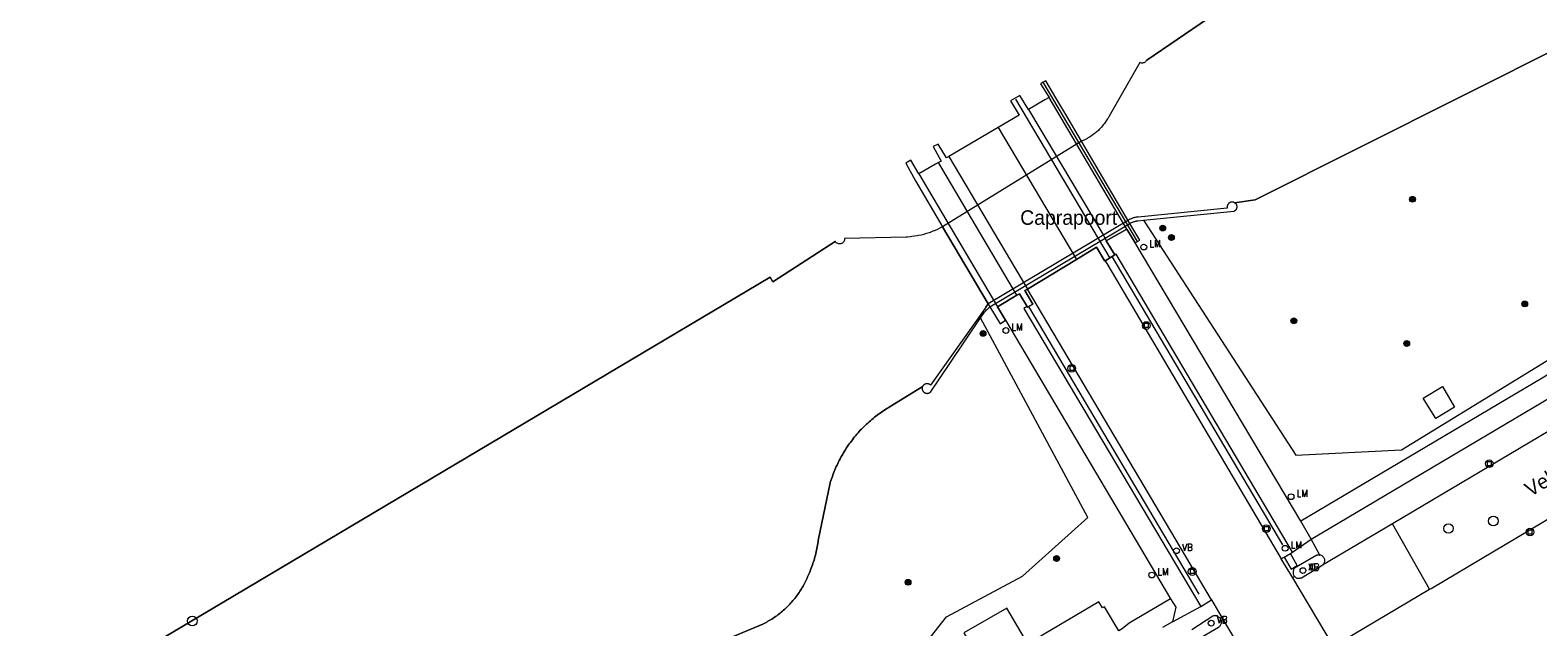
# Model space of a CAD drawing. Header units: metres. Extents: x 138165 to 154469, y 480134 to 494189.
# Tile 84 of 256: x 145381 to 145511, y 485504 to 485556. Entities that reach past the tile are written whole.
import ezdxf

# ---------------------------------------------------------------- set-up
doc = ezdxf.new("R2010")
doc.units = ezdxf.units.M
doc.header["$LTSCALE"] = 0.001
doc.header["$MEASUREMENT"] = 0
for name, color, linetype, lineweight in [('Level 5', 7, 'Continuous', 0), ('TOP-L-terrein schutting raster hek leuning', 7, 'Continuous', 0), ('TOP-L-topo objecten punt', 7, 'Continuous', 0), ('TOP-L-topo objecten vlak', 7, 'Continuous', 0), ('TOP-L-verharding vangrail', 7, 'Continuous', 0), ('TOP-L-water beschoeiing', 7, 'Continuous', 0), ('TOP-T-topo huisnummering naamgeving', 7, 'Continuous', 0), ('TOP-V-verharding beton', 7, 'Continuous', 0)]:
    doc.layers.add(name, color=color, linetype=linetype, lineweight=lineweight)
doc.styles.add('Style-INTL_ISO', font='INTL_ISO.shx')
doc.styles.add('Style-STANDARD', font='STANDARD.shx')

# ---------------------------------------------------------------- blocks, each defined once
blk = doc.blocks.new('24')
at = {"layer": 'TOP-L-topo objecten punt', "color": 7, "linetype": 'Continuous', "lineweight": 0}
for radius in [0.025, 0.0182, 0.0115, 0.005]:
    blk.add_circle((0, 0), radius, dxfattribs=at)
blk = doc.blocks.new('39')
at = {"layer": 'TOP-L-topo objecten punt', "color": 7, "linetype": 'Continuous', "lineweight": 0}
for p, q in [((0.0175, 0.0175), (-0.0175, 0.0175)), ((-0.0175, 0.0175), (-0.0175, -0.0175)), ((0.0175, 0.0175), (0.0175, -0.0175)), ((0.0175, -0.0175), (-0.0175, -0.0175))]:
    blk.add_line(p, q, dxfattribs=at)
blk.add_circle((0, 0), 0.0332, dxfattribs=at)
blk = doc.blocks.new('*U13')
at = {"layer": 'Level 5', "color": 7, "linetype": 'Continuous', "lineweight": 0}
blk.add_circle((0, 0), 0.0415, dxfattribs=at)
blk = doc.blocks.new('150')
at = {"layer": 'Level 5', "color": 7, "linetype": 'Continuous', "lineweight": 0}
blk.add_blockref('*U13', (0, 0), dxfattribs=at)
blk = doc.blocks.new('16')
at = {"layer": 'TOP-L-topo objecten punt', "color": 7, "linetype": 'Continuous', "lineweight": 0}
blk.add_circle((0, 0), 0.025, dxfattribs=at)
at = {"layer": 'TOP-L-topo objecten punt', "color": 7, "linetype": 'Continuous', "lineweight": 0, "style": 'Style-STANDARD'}
blk.add_text('LM', height=0.06, dxfattribs=at).set_placement((0.0483, 0))
blk = doc.blocks.new('15')
at = {"layer": 'TOP-L-topo objecten punt', "color": 7, "linetype": 'Continuous', "lineweight": 0}
blk.add_circle((0, 0), 0.025, dxfattribs=at)
at = {"layer": 'TOP-L-topo objecten punt', "color": 7, "linetype": 'Continuous', "lineweight": 0, "style": 'Style-STANDARD'}
blk.add_text('VL', height=0.06, dxfattribs=at).set_placement((0.0483, 0))
blk = doc.blocks.new('14')
at = {"layer": 'TOP-L-topo objecten punt', "color": 7, "linetype": 'Continuous', "lineweight": 0}
blk.add_circle((0, 0), 0.025, dxfattribs=at)
at = {"layer": 'TOP-L-topo objecten punt', "color": 7, "linetype": 'Continuous', "lineweight": 0, "style": 'Style-STANDARD'}
blk.add_text('VB', height=0.06, dxfattribs=at).set_placement((0.0483, 0))
blk = doc.blocks.new('11')
at = {"layer": 'TOP-L-topo objecten punt', "color": 7, "linetype": 'Continuous', "lineweight": 0}
blk.add_circle((0, 0), 0.025, dxfattribs=at)
at = {"layer": 'TOP-L-topo objecten punt', "color": 7, "linetype": 'Continuous', "lineweight": 0, "style": 'Style-STANDARD'}
blk.add_text('AB', height=0.06, dxfattribs=at).set_placement((0.0483, 0))

msp = doc.modelspace()

# ---------------------------------------------------------------- linework, layer by layer
at = {"layer": 'TOP-L-terrein schutting raster hek leuning', "flags": 128}
for points in [[(145476.34, 485537.6), (145468.21, 485551.31)], [(145488.87, 485511.44), (145474.16, 485536.29)], [(145466.94, 485531.98), (145481.63, 485507.19)]]:
    msp.add_lwpolyline(points, dxfattribs=at)
at = {"layer": 'TOP-L-topo objecten vlak', "flags": 128}
for points in [[(145476.87, 485539.44), (145489.99, 485519.17), (145499.09, 485519.64), (145539.54, 485544.44), (145595.55, 485576.99), (145632.59, 485600.71), (145632.04, 485605.17), (145636.35, 485613.81), (145637.69, 485622.96)], [(145637.69, 485622.96), (145647.33, 485606.48), (145596.33, 485576.2), (145539.93, 485542.82), (145490.41, 485513.5)], [(145482.38, 485556.79), (145477.16, 485553.23), (145477.14, 485553.2), (145477.1, 485553.15), (145477.08, 485553.12), (145477.04, 485553.08), (145477.02, 485553.06), (145476.96, 485553.03), (145476.94, 485553.02), (145476.88, 485552.99), (145476.82, 485552.98), (145476.79, 485552.97), (145476.73, 485552.97), (145476.7, 485552.97), (145476.64, 485552.98), (145476.61, 485552.99), (145476.55, 485553.01), (145473.9, 485548.4), (145473.81, 485548.23), (145473.76, 485548.15), (145473.66, 485547.99), (145473.6, 485547.91), (145473.49, 485547.75), (145473.43, 485547.67), (145473.31, 485547.52), (145473.25, 485547.45), (145473.18, 485547.38), (145473.05, 485547.24), (145472.98, 485547.17), (145472.84, 485547.05), (145472.77, 485546.99), (145472.69, 485546.93), (145472.62, 485546.87), (145472.54, 485546.81), (145472.38, 485546.7), (145472.22, 485546.59), (145472.05, 485546.49), (145471.97, 485546.45), (145471.8, 485546.36), (145471.71, 485546.32), (145471.53, 485546.24), (145459.55, 485538.87), (145459.55, 485538.87), (145463.48, 485532.22)], [(145484.72, 485540.93), (145486.49, 485541.19), (145513.28, 485554.64), (145513.57, 485554.12), (145516.06, 485555.21), (145519.02, 485556.53)], [(145475.42, 485538.66), (145476.14, 485537.49), (145476.34, 485537.6), (145476.55, 485537.71), (145475.7, 485539.15), (145471.53, 485546.24), (145470.17, 485548.54), (145469.32, 485549.98), (145468.44, 485551.44), (145468.21, 485551.31), (145468.04, 485551.22), (145467.99, 485551.19), (145468.73, 485550)], [(145466.95, 485548.98), (145466.22, 485550.17), (145465.41, 485549.72), (145466.14, 485548.47), (145464.35, 485547.42)], [(145468.73, 485550), (145468.37, 485549.81), (145466.95, 485548.98)], [(145475.42, 485538.66), (145468.73, 485550)], [(145466.95, 485548.98), (145473.44, 485538.09), (145473.66, 485537.64)], [(145464.35, 485547.42), (145460.09, 485544.91)], [(145464.35, 485547.42), (145471.1, 485536.05)], [(145460.09, 485544.91), (145460.07, 485544.9), (145459.9, 485544.81), (145459.17, 485545.99), (145458.74, 485545.77), (145459.42, 485544.53), (145459.21, 485544.39)], [(145457.51, 485543.41), (145456.8, 485544.6), (145456.37, 485544.33), (145457.22, 485542.81), (145459.55, 485538.87), (145463.48, 485532.22), (145463.63, 485531.97), (145464.5, 485530.49), (145464.98, 485530.8), (145464.29, 485531.97)], [(145459.21, 485544.39), (145458.95, 485544.25), (145457.51, 485543.41)], [(145465.96, 485532.97), (145459.21, 485544.39)], [(145460.09, 485544.91), (145466.86, 485533.49)], [(145457.51, 485543.41), (145464.29, 485531.97)], [(145484.72, 485540.93), (145484.69, 485540.95), (145484.67, 485540.96), (145484.64, 485540.97), (145484.61, 485540.98), (145484.58, 485540.98), (145484.55, 485540.99), (145484.52, 485540.99), (145484.49, 485540.99), (145484.47, 485540.99), (145484.44, 485540.99), (145484.41, 485540.98), (145484.38, 485540.98), (145484.35, 485540.97), (145484.33, 485540.96), (145484.3, 485540.94), (145484.27, 485540.93), (145484.25, 485540.91), (145484.23, 485540.89), (145484.2, 485540.88), (145484.18, 485540.85), (145484.16, 485540.83), (145484.15, 485540.81), (145484.13, 485540.78), (145484.12, 485540.76), (145484.1, 485540.73), (145484.09, 485540.7), (145484.08, 485540.68), (145484.08, 485540.65), (145484.07, 485540.62), (145484.07, 485540.59), (145484.07, 485540.56), (145484.07, 485540.53), (145484.07, 485540.5), (145484.08, 485540.46), (145476.4, 485539.7), (145476.34, 485539.69), (145476.28, 485539.68), (145476.22, 485539.68), (145476.16, 485539.66), (145476.1, 485539.65), (145476.04, 485539.64), (145475.98, 485539.62), (145475.92, 485539.6), (145475.87, 485539.58), (145475.81, 485539.56), (145475.75, 485539.53), (145475.7, 485539.51), (145475.64, 485539.48), (145475.57, 485539.44), (145463.48, 485532.22)], [(145476.87, 485539.44), (145484.64, 485540.2), (145484.67, 485540.21), (145484.7, 485540.22), (145484.72, 485540.23), (145484.75, 485540.25), (145484.77, 485540.26), (145484.79, 485540.28), (145484.81, 485540.3), (145484.83, 485540.32), (145484.85, 485540.34), (145484.87, 485540.36), (145484.88, 485540.39), (145484.89, 485540.41), (145484.9, 485540.44), (145484.91, 485540.47), (145484.92, 485540.49), (145484.93, 485540.52), (145484.93, 485540.55), (145484.93, 485540.58), (145484.93, 485540.6), (145484.93, 485540.63), (145484.92, 485540.66), (145484.92, 485540.69), (145484.91, 485540.72), (145484.9, 485540.74), (145484.89, 485540.77), (145484.87, 485540.79), (145484.86, 485540.81), (145484.84, 485540.84), (145484.82, 485540.86), (145484.8, 485540.88), (145484.78, 485540.89), (145484.76, 485540.91), (145484.72, 485540.93)], [(145475.7, 485539.15), (145475.73, 485539.17), (145475.77, 485539.19), (145475.82, 485539.22), (145475.86, 485539.24), (145475.91, 485539.26), (145475.96, 485539.28), (145476.01, 485539.3), (145476.06, 485539.32), (145476.11, 485539.33), (145476.17, 485539.34), (145476.22, 485539.35), (145476.27, 485539.36), (145476.32, 485539.37), (145476.39, 485539.37), (145476.87, 485539.44)], [(145491.31, 485511.93), (145539.14, 485540.29), (145540.4, 485538.22)], [(145463.28, 485531.93), (145463.48, 485532.22), (145459.55, 485538.87), (145459.46, 485538.82), (145459.25, 485538.71), (145459.04, 485538.61), (145458.82, 485538.51), (145458.71, 485538.47), (145458.49, 485538.38), (145458.38, 485538.34), (145458.15, 485538.27), (145458.04, 485538.24), (145457.93, 485538.21), (145457.7, 485538.15), (145457.47, 485538.1), (145457.35, 485538.08), (145457.12, 485538.04), (145456.89, 485538.01), (145456.77, 485538), (145456.53, 485537.98), (145456.42, 485537.97), (145451.11, 485537.86), (145451.11, 485537.82), (145451.1, 485537.76), (145451.09, 485537.7), (145451.08, 485537.67), (145451.07, 485537.65), (145451.06, 485537.62), (145451.05, 485537.59), (145451.01, 485537.54), (145450.99, 485537.52), (145450.95, 485537.48), (145450.93, 485537.46), (145450.9, 485537.45), (145450.88, 485537.43), (145450.85, 485537.42), (145450.83, 485537.41), (145450.77, 485537.39), (145450.71, 485537.38), (145450.68, 485537.38), (145450.62, 485537.38), (145450.59, 485537.39), (145450.57, 485537.39), (145450.51, 485537.41), (145450.46, 485537.44), (145450.41, 485537.47), (145450.39, 485537.49), (145450.36, 485537.51), (145450.33, 485537.55), (145450.31, 485537.58), (145450.29, 485537.6), (145444.93, 485534.11), (145444.69, 485534.52), (145365.29, 485487.34)], [(145463.63, 485531.97), (145475.7, 485539.15)], [(145476.14, 485537.49), (145475.42, 485538.66), (145473.66, 485537.64), (145474.38, 485536.43)], [(145473.66, 485537.64), (145475.42, 485538.66)], [(145476.14, 485537.49), (145476.34, 485537.6), (145476.55, 485537.71), (145475.7, 485539.15)], [(145540.4, 485538.22), (145498.33, 485513.27)], [(145473.56, 485535.92), (145473.52, 485535.9), (145472.82, 485537.09), (145471.1, 485536.05), (145466.86, 485533.49)], [(145471.1, 485536.05), (145472.82, 485537.09), (145473.52, 485535.9), (145473.56, 485535.92), (145474.38, 485536.43), (145473.66, 485537.64)], [(145490.41, 485513.5), (145476.14, 485537.49)], [(145466.86, 485533.49), (145471.1, 485536.05)], [(145474.38, 485536.43), (145473.56, 485535.92)], [(145473.56, 485535.92), (145473.79, 485535.54), (145488.73, 485510.24)], [(145489.7, 485510.81), (145474.52, 485536.5), (145474.38, 485536.43)], [(145466.84, 485532), (145466.18, 485533.08), (145465.96, 485532.97), (145464.29, 485531.97), (145464.98, 485530.8)], [(145464.29, 485531.97), (145465.96, 485532.97)], [(145465.96, 485532.97), (145466.18, 485533.08), (145466.84, 485532), (145466.87, 485531.94), (145467.32, 485532.2), (145466.64, 485533.36), (145466.86, 485533.49)], [(145466.86, 485533.49), (145466.64, 485533.36), (145467.32, 485532.2), (145466.87, 485531.94), (145466.84, 485532)], [(145482.72, 485506.71), (145466.86, 485533.49)], [(145463.28, 485531.93), (145463.09, 485531.67), (145458.52, 485525.21), (145458.49, 485525.24), (145458.46, 485525.26), (145458.44, 485525.27), (145458.42, 485525.29), (145458.39, 485525.3), (145458.36, 485525.31), (145458.34, 485525.32), (145458.31, 485525.33), (145458.28, 485525.34), (145458.25, 485525.34), (145458.22, 485525.34), (145458.19, 485525.34), (145458.17, 485525.34), (145458.14, 485525.33), (145458.11, 485525.33), (145458.08, 485525.32), (145458.05, 485525.31), (145458.03, 485525.3), (145458, 485525.28), (145457.98, 485525.27), (145457.95, 485525.25), (145457.93, 485525.23), (145457.91, 485525.21), (145457.89, 485525.19), (145457.87, 485525.17), (145457.86, 485525.15), (145457.84, 485525.12), (145457.82, 485525.08), (145457.8, 485525.06)], [(145462.82, 485531.01), (145463.1, 485531.42), (145463.17, 485531.51), (145463.22, 485531.57), (145463.27, 485531.63), (145463.33, 485531.69), (145463.37, 485531.73), (145463.45, 485531.8), (145463.51, 485531.86), (145463.57, 485531.91), (145463.63, 485531.97)], [(145463.48, 485532.22), (145463.28, 485531.93)], [(145463.63, 485531.97), (145464.5, 485530.49), (145464.98, 485530.8)], [(145466.84, 485532), (145466.55, 485531.83), (145481.82, 485506.15)], [(145439.35, 485486.48), (145445.68, 485492.21), (145453.98, 485497.73), (145459.9, 485505.24), (145466.45, 485508.76), (145472.06, 485513.81), (145462.82, 485531.01)], [(145457.8, 485525.06), (145457.8, 485525.01), (145457.8, 485524.98), (145457.8, 485524.95), (145457.79, 485524.92), (145457.79, 485524.9), (145457.8, 485524.87), (145457.8, 485524.84), (145457.81, 485524.81), (145457.82, 485524.78), (145457.83, 485524.76), (145457.84, 485524.73), (145457.85, 485524.7), (145457.87, 485524.68), (145457.89, 485524.66), (145457.91, 485524.64), (145457.93, 485524.61), (145457.95, 485524.6), (145457.97, 485524.58), (145458, 485524.56), (145458.02, 485524.55), (145458.05, 485524.54), (145458.08, 485524.53), (145458.1, 485524.52), (145458.13, 485524.51), (145458.16, 485524.51), (145458.19, 485524.5), (145458.22, 485524.5), (145458.25, 485524.5), (145458.27, 485524.51), (145458.3, 485524.51), (145458.33, 485524.52), (145458.36, 485524.53), (145458.39, 485524.54), (145458.41, 485524.55), (145458.44, 485524.57), (145458.46, 485524.58), (145458.48, 485524.6), (145458.51, 485524.62), (145460.17, 485527.09), (145462.82, 485531.01)], [(145464.98, 485530.8), (145479.2, 485506.81)], [(145501.52, 485507.63), (145501.65, 485507.7), (145535.05, 485527.54)], [(145440.42, 485503.1), (145444.05, 485504.62), (145444.17, 485504.67), (145444.28, 485504.73), (145444.39, 485504.79), (145444.5, 485504.86), (145444.61, 485504.92), (145444.72, 485504.99), (145444.83, 485505.05), (145444.94, 485505.12), (145445.04, 485505.19), (145445.15, 485505.27), (145445.25, 485505.34), (145445.35, 485505.42), (145445.45, 485505.49), (145445.55, 485505.57), (145445.65, 485505.65), (145445.75, 485505.74), (145445.85, 485505.82), (145445.94, 485505.9), (145446.03, 485505.99), (145446.13, 485506.08), (145446.22, 485506.17), (145446.31, 485506.26), (145446.39, 485506.35), (145446.48, 485506.45), (145446.56, 485506.54), (145446.65, 485506.64), (145446.73, 485506.73), (145446.81, 485506.83), (145446.89, 485506.93), (145446.96, 485507.03), (145447.04, 485507.14), (145447.11, 485507.24), (145447.19, 485507.34), (145447.26, 485507.45), (145447.33, 485507.56), (145447.39, 485507.67), (145447.46, 485507.78), (145447.52, 485507.89), (145447.58, 485508), (145447.64, 485508.11), (145447.7, 485508.22), (145447.76, 485508.34), (145447.82, 485508.45), (145447.87, 485508.57), (145447.92, 485508.68), (145447.97, 485508.8), (145448.01, 485508.91), (145448.07, 485509.04), (145448.13, 485509.18), (145448.18, 485509.31), (145448.23, 485509.45), (145448.29, 485509.58), (145448.34, 485509.72), (145448.38, 485509.86), (145448.43, 485510), (145448.47, 485510.14), (145448.51, 485510.28), (145448.55, 485510.42), (145448.59, 485510.56), (145448.63, 485510.7), (145448.66, 485510.84), (145448.69, 485510.98), (145448.72, 485511.13), (145448.75, 485511.27), (145448.78, 485511.41), (145448.8, 485511.56), (145448.83, 485511.7), (145448.84, 485511.81), (145449.86, 485516.78), (145449.9, 485516.92), (145449.95, 485517.06), (145450, 485517.21), (145450.05, 485517.35), (145450.1, 485517.49), (145450.15, 485517.63), (145450.21, 485517.77), (145450.27, 485517.91), (145450.32, 485518.05), (145450.39, 485518.19), (145450.45, 485518.33), (145450.51, 485518.46), (145450.58, 485518.6), (145450.65, 485518.73), (145450.72, 485518.87), (145450.79, 485519), (145450.86, 485519.13), (145450.94, 485519.26), (145451.01, 485519.39), (145451.09, 485519.52), (145451.17, 485519.65), (145451.25, 485519.78), (145451.34, 485519.9), (145451.42, 485520.03), (145451.51, 485520.15), (145451.6, 485520.27), (145451.69, 485520.39), (145451.78, 485520.51), (145451.87, 485520.63), (145451.97, 485520.75), (145452.06, 485520.86), (145452.16, 485520.98), (145452.26, 485521.09), (145452.36, 485521.21), (145452.46, 485521.32), (145452.57, 485521.42), (145452.67, 485521.53), (145452.78, 485521.64), (145452.89, 485521.74), (145453, 485521.85), (145453.11, 485521.95), (145453.22, 485522.05), (145453.33, 485522.15), (145453.45, 485522.25), (145453.57, 485522.35), (145453.68, 485522.44), (145453.8, 485522.53), (145453.92, 485522.62), (145454.04, 485522.72), (145454.17, 485522.8), (145454.29, 485522.89), (145454.41, 485522.98), (145454.54, 485523.06), (145454.67, 485523.14), (145454.79, 485523.22), (145454.92, 485523.3), (145455.04, 485523.37), (145457.8, 485525.06)], [(145502.63, 485525.11), (145503.67, 485523.32), (145502.05, 485522.34), (145500.98, 485524.1), (145502.63, 485525.11)], [(145491.31, 485511.93), (145490.41, 485513.5)], [(145498.33, 485513.27), (145498.31, 485513.26), (145492.28, 485509.69), (145492.31, 485509.72)], [(145501.52, 485507.63), (145498.33, 485513.27)], [(145489.7, 485510.81), (145491.31, 485511.93)], [(145492.04, 485510.57), (145492.06, 485510.57), (145491.31, 485511.93)], [(145488.99, 485510.38), (145489.6, 485509.34), (145490.12, 485509.66), (145489.52, 485510.7)], [(145488.99, 485510.38), (145489.52, 485510.7)], [(145489.52, 485510.7), (145489.7, 485510.81)], [(145488.73, 485510.24), (145488.99, 485510.38)], [(145489.73, 485508.62), (145488.73, 485510.24)], [(145492.04, 485510.57), (145491.98, 485510.58), (145491.92, 485510.57), (145491.87, 485510.57), (145491.81, 485510.55), (145489.89, 485509.44), (145489.85, 485509.39), (145489.82, 485509.34), (145489.8, 485509.29), (145489.78, 485509.23), (145489.76, 485509.17), (145489.76, 485509.11), (145489.76, 485509.05), (145489.76, 485508.99), (145489.77, 485508.93), (145489.79, 485508.87), (145489.82, 485508.82), (145489.85, 485508.77), (145489.89, 485508.72)], [(145489.89, 485508.72), (145489.93, 485508.68), (145489.98, 485508.64), (145490.03, 485508.61), (145490.08, 485508.59), (145490.14, 485508.58), (145490.2, 485508.57), (145490.25, 485508.57), (145490.31, 485508.57), (145490.37, 485508.58), (145490.42, 485508.6), (145490.48, 485508.62), (145492.31, 485509.72)], [(145492.31, 485509.72), (145492.36, 485509.76), (145492.39, 485509.8), (145492.43, 485509.85), (145492.45, 485509.9), (145492.47, 485509.96), (145492.48, 485510.01), (145492.49, 485510.07), (145492.49, 485510.13), (145492.48, 485510.18), (145492.46, 485510.24), (145492.44, 485510.29), (145492.41, 485510.34), (145492.38, 485510.39), (145492.34, 485510.43), (145492.29, 485510.47), (145492.25, 485510.5), (145492.2, 485510.53), (145492.14, 485510.55), (145492.09, 485510.56), (145492.04, 485510.57)], [(145489.89, 485508.72), (145489.73, 485508.62)], [(145493.24, 485502.71), (145489.73, 485508.62)], [(145479.2, 485506.81), (145475.64, 485504.7), (145475.02, 485504.21), (145474.74, 485504.05)], [(145479.2, 485506.81), (145479.64, 485506.07), (145479.37, 485504.81)], [(145481.82, 485506.15), (145481.95, 485506.22), (145482.5, 485506.56), (145482.72, 485506.71)], [(145482.72, 485506.71), (145483.72, 485505)], [(145493.24, 485502.71), (145501.52, 485507.63)], [(145474.74, 485504.05), (145473.5, 485506.1), (145473.33, 485506.02), (145473.02, 485506.54), (145466.89, 485502.92), (145465.08, 485505.99), (145461.37, 485503.86), (145463.19, 485500.73), (145454.59, 485495.64), (145456.13, 485493.04)], [(145479.37, 485504.81), (145481.82, 485506.15)], [(145479.37, 485504.81), (145478.51, 485504.32)], [(145483.58, 485504.94), (145483.55, 485505), (145483.52, 485505.05), (145483.48, 485505.1), (145483.44, 485505.15), (145483.39, 485505.19), (145483.36, 485505.23), (145483.31, 485505.26), (145483.27, 485505.29), (145483.21, 485505.32), (145483.16, 485505.33), (145483.11, 485505.34), (145483.05, 485505.35), (145483, 485505.34), (145482.94, 485505.33), (145482.89, 485505.32), (145482.84, 485505.29), (145481.02, 485504.13)], [(145481.45, 485503.25), (145483.33, 485504.36), (145483.38, 485504.39), (145483.42, 485504.43), (145483.47, 485504.48), (145483.51, 485504.53), (145483.54, 485504.58), (145483.56, 485504.64), (145483.58, 485504.7), (145483.59, 485504.76), (145483.59, 485504.82), (145483.59, 485504.88), (145483.58, 485504.94)], [(145483.72, 485505), (145483.58, 485504.94)], [(145483.72, 485505), (145487.2, 485499.13)]]:
    msp.add_lwpolyline(points, dxfattribs=at)
at = {"layer": 'TOP-L-verharding vangrail', "flags": 128}
msp.add_lwpolyline([(145465.82, 485549.87), (145473.96, 485536.17)], dxfattribs=at)
at = {"layer": 'TOP-L-water beschoeiing', "flags": 128}
for points in [[(145477.16, 485553.23), (145482.38, 485556.79), (145482.5, 485557), (145625.82, 485641.92), (145626.72, 485642.4)], [(145513.28, 485554.64), (145486.49, 485541.19), (145484.72, 485540.93)], [(145365.29, 485487.34), (145444.69, 485534.52), (145444.93, 485534.11), (145450.29, 485537.6)], [(145457.8, 485525.06), (145455.04, 485523.37), (145454.92, 485523.3), (145454.79, 485523.22), (145454.67, 485523.14), (145454.54, 485523.06), (145454.41, 485522.98), (145454.29, 485522.89), (145454.17, 485522.8), (145454.04, 485522.72), (145453.92, 485522.62), (145453.8, 485522.53), (145453.68, 485522.44), (145453.57, 485522.35), (145453.45, 485522.25), (145453.33, 485522.15), (145453.22, 485522.05), (145453.11, 485521.95), (145453, 485521.85), (145452.89, 485521.74), (145452.78, 485521.64), (145452.67, 485521.53), (145452.57, 485521.42), (145452.46, 485521.32), (145452.36, 485521.21), (145452.26, 485521.09), (145452.16, 485520.98), (145452.06, 485520.86), (145451.97, 485520.75), (145451.87, 485520.63), (145451.78, 485520.51), (145451.69, 485520.39), (145451.6, 485520.27), (145451.51, 485520.15), (145451.42, 485520.03), (145451.34, 485519.9), (145451.25, 485519.78), (145451.17, 485519.65), (145451.09, 485519.52), (145451.01, 485519.39), (145450.94, 485519.26), (145450.86, 485519.13), (145450.79, 485519), (145450.72, 485518.87), (145450.65, 485518.73), (145450.58, 485518.6), (145450.51, 485518.46), (145450.45, 485518.33), (145450.39, 485518.19), (145450.32, 485518.05), (145450.27, 485517.91), (145450.21, 485517.77), (145450.15, 485517.63), (145450.1, 485517.49), (145450.05, 485517.35), (145450, 485517.21), (145449.95, 485517.06), (145449.9, 485516.92), (145449.86, 485516.78), (145448.84, 485511.81), (145448.83, 485511.7), (145448.8, 485511.56), (145448.78, 485511.41), (145448.75, 485511.27), (145448.72, 485511.13), (145448.69, 485510.98), (145448.66, 485510.84), (145448.63, 485510.7), (145448.59, 485510.56), (145448.55, 485510.42), (145448.51, 485510.28), (145448.47, 485510.14), (145448.43, 485510), (145448.38, 485509.86), (145448.34, 485509.72), (145448.29, 485509.58), (145448.23, 485509.45), (145448.18, 485509.31), (145448.13, 485509.18), (145448.07, 485509.04), (145448.01, 485508.91), (145447.97, 485508.8), (145447.92, 485508.68), (145447.87, 485508.57), (145447.82, 485508.45), (145447.76, 485508.34), (145447.7, 485508.22), (145447.64, 485508.11), (145447.58, 485508), (145447.52, 485507.89), (145447.46, 485507.78), (145447.39, 485507.67), (145447.33, 485507.56), (145447.26, 485507.45), (145447.19, 485507.34)], [(145447.19, 485507.34), (145447.11, 485507.24), (145447.04, 485507.14), (145446.96, 485507.03), (145446.89, 485506.93), (145446.81, 485506.83), (145446.73, 485506.73), (145446.65, 485506.64), (145446.56, 485506.54), (145446.48, 485506.45), (145446.39, 485506.35), (145446.31, 485506.26), (145446.22, 485506.17), (145446.13, 485506.08), (145446.03, 485505.99), (145445.94, 485505.9), (145445.85, 485505.82), (145445.75, 485505.74), (145445.65, 485505.65), (145445.55, 485505.57), (145445.45, 485505.49), (145445.35, 485505.42), (145445.25, 485505.34), (145445.15, 485505.27), (145445.04, 485505.19), (145444.94, 485505.12), (145444.83, 485505.05), (145444.72, 485504.99), (145444.61, 485504.92), (145444.5, 485504.86), (145444.39, 485504.79), (145444.28, 485504.73), (145444.17, 485504.67), (145444.05, 485504.62), (145440.42, 485503.1)]]:
    msp.add_lwpolyline(points, dxfattribs=at)
at = {"layer": 'TOP-V-verharding beton', "flags": 128}
msp.add_lwpolyline([(145477.16, 485553.23), (145477.14, 485553.2), (145477.1, 485553.15), (145477.08, 485553.12), (145477.04, 485553.08), (145477.02, 485553.06), (145476.96, 485553.03), (145476.94, 485553.02), (145476.88, 485552.99), (145476.82, 485552.98), (145476.79, 485552.97), (145476.73, 485552.97), (145476.7, 485552.97), (145476.64, 485552.98), (145476.61, 485552.99), (145476.55, 485553.01), (145473.9, 485548.4), (145473.81, 485548.23), (145473.76, 485548.15), (145473.66, 485547.99), (145473.6, 485547.91), (145473.49, 485547.75), (145473.43, 485547.67), (145473.31, 485547.52), (145473.25, 485547.45), (145473.18, 485547.38), (145473.05, 485547.24), (145472.98, 485547.17), (145472.84, 485547.05), (145472.77, 485546.99), (145472.69, 485546.93), (145472.62, 485546.87), (145472.54, 485546.81), (145472.38, 485546.7), (145472.22, 485546.59), (145472.05, 485546.49), (145471.97, 485546.45), (145471.8, 485546.36), (145471.71, 485546.32), (145471.53, 485546.24)], dxfattribs=at)

# ---------------------------------------------------------------- block references
at = {"layer": 'TOP-L-topo objecten punt', "xscale": 10, "yscale": 10, "zscale": 10}
for name, p in [('24', (145500.05, 485541.23)), ('24', (145478.52, 485538.75)), ('24', (145479.27, 485537.94)), ('16', (145476.89, 485537.11)), ('24', (145509.72, 485532.21)), ('16', (145465.01, 485529.92)), ('39', (145477.1, 485530.35)), ('24', (145489.82, 485530.76)), ('24', (145463.04, 485529.67)), ('24', (145499.55, 485528.8)), ('39', (145470.68, 485526.66)), ('39', (145506.66, 485518.44)), ('16', (145489.58, 485515.6)), ('150', (145503.15, 485512.86)), ('150', (145507.02, 485513.5)), ('39', (145487.45, 485512.84)), ('39', (145510.17, 485512.55)), ('14', (145479.71, 485510.94)), ('16', (145489.07, 485511.15)), ('24', (145469.38, 485510.27)), ('16', (145477.58, 485508.85)), ('39', (145481.06, 485509.15)), ('15', (145490.61, 485509.23)), ('14', (145490.61, 485509.23)), ('11', (145490.61, 485509.23)), ('24', (145456.57, 485508.22)), ('150', (145394.89, 485504.89)), ('15', (145482.7, 485504.7)), ('14', (145482.7, 485504.7))]:
    msp.add_blockref(name, p, dxfattribs=at)

# ---------------------------------------------------------------- texts
at = {"layer": 'TOP-T-topo huisnummering naamgeving', "style": 'Style-INTL_ISO'}
msp.add_text('Caprapoort', height=1.25, dxfattribs=at).set_placement((145466.24, 485539.03))
msp.add_text('Veluwezoom', height=1.25, rotation=30.6, dxfattribs=at).set_placement((145510.2, 485515.56))

doc.saveas('drawing.dxf')
